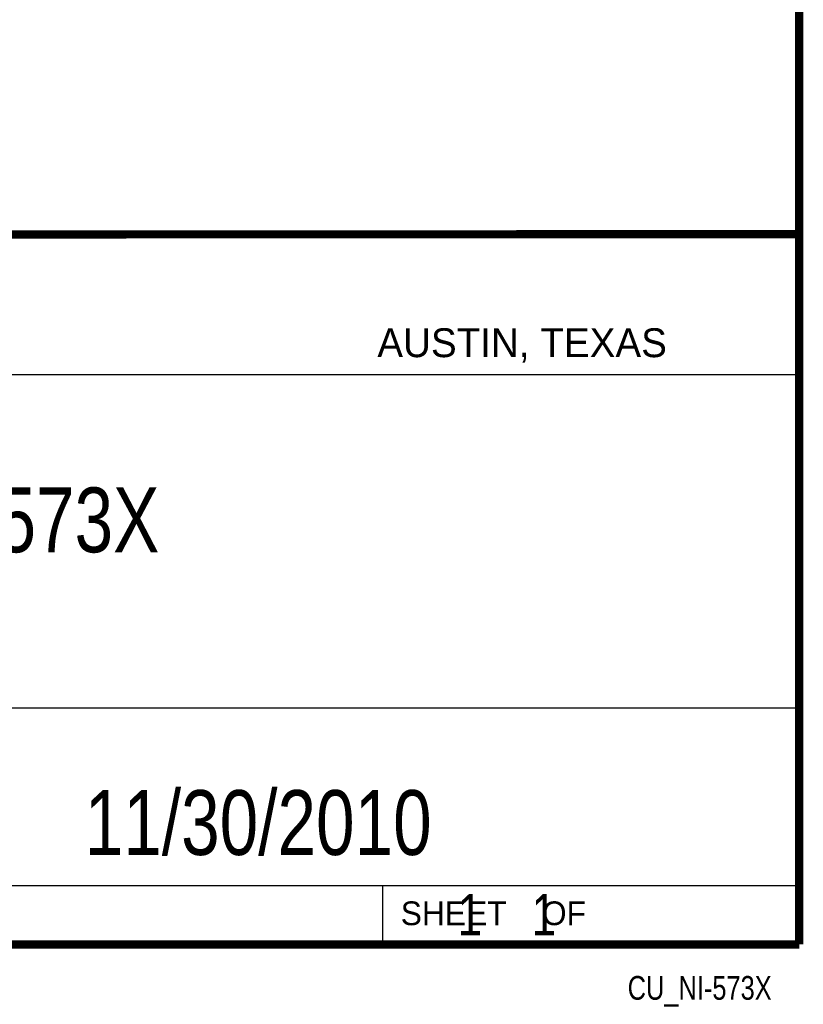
# Model space of a CAD drawing. Header units: inches. Extents: x 0.2 to 16.8, y 0.1 to 10.8.
# Tile 19 of 21: x 14.9 to 16.8, y 0.1 to 2.5. Entities that reach past the tile are written whole.
import ezdxf
from ezdxf.enums import TextEntityAlignment as Align

# ---------------------------------------------------------------- set-up
doc = ezdxf.new("R2010")
doc.units = ezdxf.units.IN
doc.header["$LTSCALE"] = 0.935
doc.header["$MEASUREMENT"] = 0
doc.layers.get('0').update_dxf_attribs({"linetype": 'CONTINUOUS'})
doc.styles.get("Standard").update_dxf_attribs({"font": 'txt', "width": 0.8})

msp = doc.modelspace()

# ---------------------------------------------------------------- linework, layer by layer
at = {"color": 2, "linetype": 'CONTINUOUS'}
for p, q in [((13.0652, 1.9695), (16.745, 1.9695)), ((16.745, 1.9695), (16.745, 0.2605)), ((13.0653, 1.6329), (16.75, 1.6329)), ((13.0652, 0.8295), (16.745, 0.8295)), ((13.0652, 0.4005), (16.745, 0.4005)), ((15.745, 0.4005), (15.745, 0.2605)), ((13.0652, 0.2605), (16.745, 0.2605)), ((15.7462, 0.2607), (16.7462, 0.2607)), ((15.7462, 0.2607), (15.7462, 0.2602)), ((15.7462, 0.2602), (16.7462, 0.2602)), ((16.7462, 0.2607), (16.7462, 0.2602))]:
    msp.add_line(p, q, dxfattribs=at)
at = {"color": 7, "linetype": 'CONTINUOUS', "const_width": 0.02}
for points in [[(16.75, 0.2586), (16.75, 10.7586)], [(11.4718, 1.9702), (16.75, 1.9707)], [(0.25, 0.2586), (16.75, 0.2586)]]:
    msp.add_lwpolyline(points, dxfattribs=at)

# ---------------------------------------------------------------- texts
at = {"color": 2, "linetype": 'CONTINUOUS'}
for s, height, p in [('AUSTIN, TEXAS', 0.069617, (15.7327, 1.6745)), ('SHEET    OF', 0.057262, (15.7892, 0.3052))]:
    msp.add_text(s, height=height, dxfattribs=at).set_placement(p)
at = {"color": 2, "linetype": 'CONTINUOUS', "width": 0.8}
msp.add_text('CU_NI-573X', height=0.05726, dxfattribs=at).set_placement((16.6837, 0.1254), align=Align.RIGHT)
at = {"color": 7, "linetype": 'CONTINUOUS'}
for s, insert, char_height, width, attachment_point in [('NI 573X\\P ', (14.9051, 1.3603), 0.15625, 0.875, 2), ('11/30/2010 ', (15.4455, 0.6307), 0.15625, 1.375, 2), ('    1    1', (15.8075, 0.3805), 0.1, 0.8, 1)]:
    msp.add_mtext(s, dxfattribs=dict(at, insert=insert, char_height=char_height, width=width, attachment_point=attachment_point))

doc.saveas('drawing.dxf')
